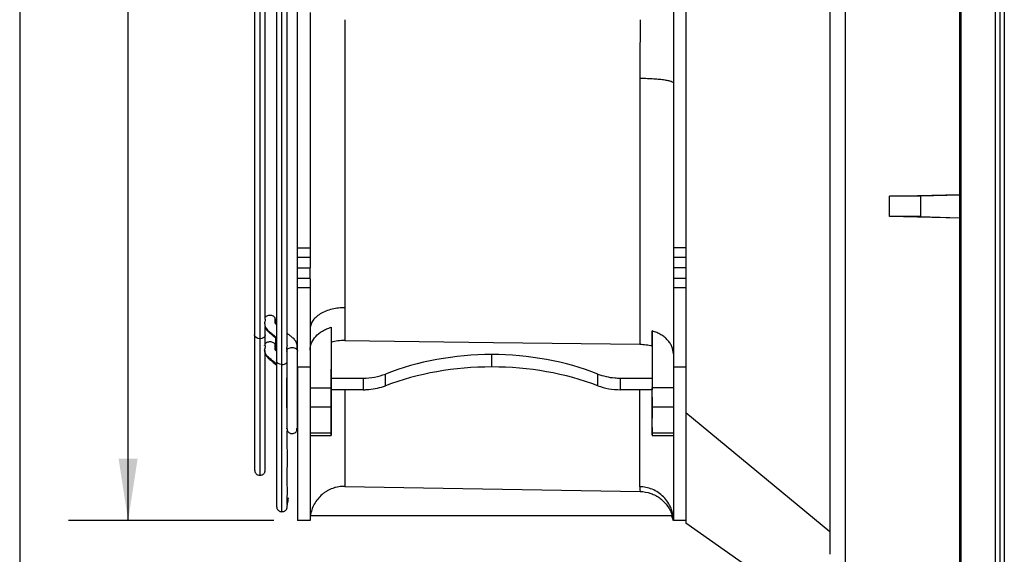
# Model space of a CAD drawing. Header units: millimetres. Extents: x 25 to 1092, y 25 to 838.
# Tile 2 of 17: x 25 to 236, y 203 to 317. Entities that reach past the tile are written whole.
import ezdxf

# ---------------------------------------------------------------- set-up
doc = ezdxf.new("R2010")
doc.units = ezdxf.units.MM
doc.header["$LTSCALE"] = 4
doc.linetypes.add('SLD-Solid', pattern=[0])
doc.layers.add('DIMENSIONS', color=140, linetype='SLD-Solid', lineweight=25)
doc.layers.add('TEXT', color=140, linetype='SLD-Solid', lineweight=25)
doc.styles.add('SLDTEXTSTYLE0', font='VERDANA.TTF')
doc.dimstyles.new('SLDDIMSTYLE1', dxfattribs={"dimtxt": 8.632031, "dimasz": 13.208, "dimexe": 0, "dimexo": 0.0625, "dimgap": 2.158008, "dimtad": 0, "dimtih": 1, "dimtoh": 1, "dimrnd": 1e-09, "dimzin": 4, "dimdsep": 46, "dimtxsty": 'SLDTEXTSTYLE0', "dimsah": 1, "dimcen": 0.09, "dimadec": 0, "dimazin": 1, "dimtfac": 1, "dimtofl": 0, "dimtmove": 0, "dimatfit": 3, "dimfxl": 0, "dimfrac": 2, "dimtolj": 1, "dimtzin": 12, "dimarcsym": 0})

# ---------------------------------------------------------------- blocks, each defined once
blk = doc.blocks.new('_D_6')
at = {"layer": 'DIMENSIONS'}
for p, q in [((83.36, 428.47), (35.86, 428.47)), ((48.56, 428.47), (48.56, 353.14)), ((35.73, 337.49), (32.84, 337.49)), ((32.84, 337.49), (32.84, 323.77)), ((61.39, 337.49), (64.28, 337.49)), ((64.28, 337.49), (64.28, 323.77)), ((32.84, 323.77), (35.73, 323.77)), ((48.56, 210.47), (48.56, 321.84)), ((64.28, 323.77), (61.39, 323.77)), ((79.66, 210.47), (35.86, 210.47))]:
    blk.add_line(p, q, dxfattribs=at)
for points in [[(48.56, 428.47), (46.53, 415.27), (50.59, 415.27)], [(48.56, 210.47), (50.59, 223.68), (46.53, 223.68)]]:
    blk.add_solid(points, dxfattribs=at)
at = {"layer": 'DIMENSIONS', "char_height": 8.467, "attachment_point": 1, "style": 'SLDTEXTSTYLE0'}
for s, insert in [('218.0', (32.14, 350.18)), ('8.58', (35.73, 334.53))]:
    blk.add_mtext(s, dxfattribs=dict(at, insert=insert))

msp = doc.modelspace()

# ---------------------------------------------------------------- linework, layer by layer
for p, q in [((226.437, 467.574), (226.437, 171.574)), ((233.813, 467.574), (233.813, 171.574)), ((234.81, 467.574), (234.81, 171.574)), ((235.737, 467.574), (235.737, 171.574)), ((226.237, 170.075), (226.237, 466.475)), ((201.737, 459.882), (201.737, 179.268)), ((198.437, 435.74), (198.437, 203.274)), ((167.737, 405.681), (167.737, 233.468)), ((84.737, 268.725), (84.737, 319.475)), ((87.437, 318.982), (87.437, 268.725)), ((165.037, 319.475), (165.037, 303.945)), ((165.037, 303.945), (165.037, 268.725)), ((211.237, 279.745), (226.237, 280.103)), ((226.237, 279.968), (217.804, 279.747)), ((217.804, 279.747), (211.237, 279.745)), ((211.237, 275.404), (211.237, 279.745)), ((217.804, 279.747), (217.804, 275.403)), ((217.804, 275.403), (211.237, 275.404)), ((226.237, 275.046), (211.237, 275.404)), ((217.804, 275.403), (226.237, 275.182)), ((84.737, 268.725), (87.437, 268.725)), ((84.737, 266.725), (84.737, 268.725)), ((167.737, 268.725), (165.037, 268.725)), ((165.037, 268.725), (165.037, 266.725)), ((84.737, 266.725), (87.437, 266.725)), ((165.037, 266.725), (167.737, 266.725)), ((165.037, 266.725), (165.037, 264.475)), ((84.737, 264.475), (87.437, 264.475)), ((84.737, 262.225), (84.737, 264.475)), ((167.737, 264.475), (165.037, 264.475)), ((165.037, 264.475), (165.037, 262.995)), ((165.037, 262.995), (165.037, 262.675)), ((87.437, 262.225), (84.737, 262.225)), ((165.037, 262.675), (165.037, 262.225)), ((165.037, 262.225), (165.037, 260.225)), ((167.737, 262.225), (165.037, 262.225)), ((87.437, 260.225), (84.737, 260.225)), ((84.737, 243.264), (84.737, 260.225)), ((87.437, 260.225), (87.437, 243.264)), ((167.737, 260.225), (165.037, 260.225)), ((165.037, 260.225), (165.037, 243.264)), ((79.974, 253.363), (80.012, 253.501)), ((80.012, 253.458), (80.012, 252.591)), ((77.87, 250.143), (77.87, 251.872)), ((91.937, 251.768), (91.937, 238.843)), ((160.538, 250.976), (160.538, 238.843)), ((77.87, 247.837), (77.87, 250.143)), ((80.012, 249.577), (80.012, 247.843)), ((91.937, 248.548), (91.937, 240.909)), ((77.717, 247.823), (77.727, 247.888)), ((79.974, 247.705), (80.012, 247.843)), ((160.538, 247.756), (160.538, 240.909)), ((126.237, 243.297), (126.237, 245.945)), ((87.437, 243.264), (84.737, 243.264)), ((91.937, 230.359), (91.937, 242.841)), ((167.737, 243.264), (165.037, 243.264)), ((165.037, 243.264), (165.037, 234.036)), ((91.937, 238.434), (91.937, 240.909)), ((91.937, 240.909), (98.759, 240.909)), ((98.759, 240.909), (98.759, 238.434)), ((103.544, 239.281), (103.544, 241.786)), ((148.931, 239.281), (148.931, 241.786)), ((153.715, 240.909), (160.538, 240.909)), ((153.715, 238.434), (153.715, 240.909)), ((160.538, 240.909), (160.537, 238.434)), ((87.437, 238.843), (91.937, 238.843)), ((98.759, 238.434), (91.937, 238.434)), ((160.537, 238.434), (153.715, 238.434)), ((160.537, 230.359), (160.537, 238.434)), ((165.037, 238.843), (160.538, 238.843)), ((91.937, 234.675), (87.437, 234.675)), ((165.037, 234.675), (160.537, 234.675)), ((160.537, 234.625), (160.537, 234.625)), ((165.037, 234.036), (165.037, 217.547)), ((198.437, 208.087), (167.737, 233.468)), ((167.737, 233.468), (167.737, 210.025)), ((82.562, 229.72), (82.568, 229.727)), ((84.607, 229.728), (84.613, 229.72)), ((91.937, 229.152), (87.437, 229.152)), ((87.437, 228.675), (91.937, 228.675)), ((165.037, 229.152), (160.537, 229.152)), ((160.537, 228.675), (165.037, 228.675)), ((94.865, 217.792), (157.945, 216.691)), ((165.037, 217.547), (165.037, 210.475)), ((87.437, 210.475), (84.737, 210.475)), ((164.815, 211.475), (87.504, 211.475)), ((165.046, 210.419), (164.713, 211.442)), ((167.737, 210.475), (165.037, 210.475)), ((167.737, 210.025), (198.437, 188.364))]:
    msp.add_line(p, q)
at = {"flags": 128}
for points in [[(84.737, 264.475), (84.737, 264.914), (84.737, 265.336), (84.737, 265.725), (84.737, 266.066), (84.737, 266.346), (84.737, 266.553), (84.737, 266.681), (84.737, 266.725)], [(84.737, 260.225), (84.737, 260.615), (84.737, 260.99), (84.737, 261.336), (84.737, 261.639), (84.737, 261.888), (84.737, 262.072), (84.737, 262.186), (84.737, 262.225)], [(76.72, 249.33), (76.28, 249.392), (75.907, 249.568), (75.658, 249.832), (75.57, 250.143), (75.57, 250.144)], [(77.87, 250.146), (77.87, 250.143), (77.783, 249.832), (77.533, 249.568), (77.16, 249.392), (76.72, 249.33)], [(94.865, 248.949), (110.73, 248.75), (126.595, 248.55), (157.865, 248.157)], [(81.424, 243.815), (80.984, 243.877), (80.611, 244.053), (80.362, 244.317), (80.274, 244.628), (80.274, 244.628)], [(160.537, 236.875), (160.537, 236.841), (160.537, 236.739), (160.537, 236.573), (160.537, 236.348), (160.537, 236.071), (160.537, 235.75), (160.537, 235.394), (160.537, 235.015), (160.537, 234.625)], [(160.537, 234.625), (160.537, 235.064), (160.537, 235.486), (160.537, 235.875), (160.537, 236.216), (160.537, 236.496), (160.537, 236.703), (160.537, 236.831), (160.537, 236.875)], [(160.537, 234.625), (160.537, 234.186), (160.537, 233.764), (160.537, 233.375), (160.537, 233.034), (160.537, 232.754), (160.537, 232.546), (160.537, 232.418), (160.537, 232.375)], [(160.537, 232.375), (160.537, 232.409), (160.537, 232.51), (160.537, 232.676), (160.537, 232.901), (160.537, 233.178), (160.537, 233.5), (160.537, 233.855), (160.537, 234.234), (160.537, 234.625)]]:
    msp.add_lwpolyline(points, dxfattribs=at)
msp.add_arc((81.49, 245.069), 1.256, 266.99512, 319.52601)
for centre, major_axis, ratio, start_param, end_param in [((126.237, 211.82), (47.431, 0), 0.7194494, 1.5707963, 2.0696835), ((126.237, 211.82), (47.431, 0), 0.7194494, 1.0719091, 1.5707963), ((84.737, 319.475), (0, 133), 0.0000004, 2.1809694, 2.5314196), ((126.237, 210.344), (47.431, 0), 0.6947642, 1.5707963, 2.0696835), ((126.237, 210.344), (47.431, 0), 0.6947642, 1.0719091, 1.5707963), ((98.759, 248.103), (10, 0), 0.7194494, 4.712389, 5.2112762), ((153.715, 248.103), (10, 0), 0.7194494, 4.2135018, 4.5911367), ((153.715, 248.103), (10, 0), 0.7194494, 4.5911367, 4.712389), ((98.759, 245.381), (10, 0), 0.6947642, 4.8336412, 5.2112762), ((153.715, 245.381), (10, 0), 0.6947642, 4.2135018, 4.712389), ((160.537, 234.675), (0, 6), 0.0000034, 4.712389, 5.4803339), ((160.537, 234.675), (0, 6), 0.0000034, 3.5430184, 4.712389), ((160.537, 234.675), (0, 6), 0.0000034, 2.3736478, 3.5430184)]:
    msp.add_ellipse(centre, major_axis=major_axis, ratio=ratio, start_param=start_param, end_param=end_param)
for points, knots in [([(81.424, 243.815), (81.424, 246.363), (81.424, 251.46), (81.424, 259.967), (81.424, 269.003), (81.424, 278.552), (81.424, 288.501), (81.424, 298.746), (81.424, 309.187), (81.424, 319.727), (81.424, 330.265), (81.424, 340.702), (81.424, 350.941), (81.424, 360.885), (81.424, 370.433), (81.424, 379.496), (81.424, 387.988), (81.424, 395.825), (81.424, 402.917), (81.424, 409.206), (81.424, 414.636), (81.424, 419.153), (81.424, 422.691), (81.424, 425.277), (81.424, 426.727), (81.424, 427.331), (81.424, 427.157), (81.424, 427.157)], [0, 0, 0, 0, 0.0415689, 0.0831277, 0.1248021, 0.1665238, 0.2082274, 0.2499136, 0.2915825, 0.3332335, 0.3748766, 0.4165246, 0.4581809, 0.4998486, 0.5415392, 0.5832542, 0.6249796, 0.6667009, 0.7084148, 0.7501206, 0.7918074, 0.8334637, 0.8750929, 0.9167088, 0.9583178, 0.9999268, 1, 1, 1, 1]), ([(80.274, 426.008), (80.274, 425.942), (80.274, 425.813), (80.274, 424.828), (80.274, 423.383), (80.274, 421.518), (80.274, 419.335), (80.274, 416.554), (80.274, 413.13), (80.274, 409.085), (80.274, 405.119), (80.274, 400.143), (80.274, 393.671), (80.274, 386.076), (80.274, 378.853), (80.274, 372.284), (80.274, 365.469), (80.274, 358.543), (80.274, 351.631), (80.274, 345.335), (80.274, 339.693), (80.274, 334.613), (80.274, 329.152), (80.274, 323.44), (80.274, 317.334), (80.274, 310.958), (80.274, 303.957), (80.274, 296.373), (80.274, 288.773), (80.274, 281.269), (80.274, 273.963), (80.274, 266.517), (80.274, 259.04), (80.274, 251.593), (80.274, 246.987), (80.274, 244.628)], [0, 0, 0, 0, 0.0337967, 0.0659307, 0.0964062, 0.1252241, 0.1523859, 0.1778935, 0.2130509, 0.2444839, 0.2721815, 0.2961363, 0.3405826, 0.3858022, 0.4163834, 0.4472991, 0.4782872, 0.5084416, 0.5376878, 0.5660307, 0.5866979, 0.6068582, 0.6277414, 0.6525809, 0.6754265, 0.7009185, 0.7290603, 0.7598545, 0.7933023, 0.8232069, 0.8549612, 0.8885508, 0.9239202, 0.9610348, 1, 1, 1, 1]), ([(76.72, 419.357), (76.72, 419.357), (76.72, 419.567), (76.72, 418.837), (76.72, 417.084), (76.72, 413.963), (76.72, 409.694), (76.72, 404.273), (76.72, 397.796), (76.72, 390.335), (76.72, 381.974), (76.72, 372.832), (76.72, 363.031), (76.72, 352.684), (76.72, 341.927), (76.72, 330.898), (76.72, 319.729), (76.72, 308.558), (76.72, 297.523), (76.72, 286.762), (76.72, 276.409), (76.72, 266.633), (76.72, 257.466), (76.72, 252.042), (76.72, 249.33)], [0, 0, 0, 0, 0.00007323, 0.04762606, 0.09518058, 0.14274609, 0.19033575, 0.2379663, 0.28562666, 0.33329915, 0.38098116, 0.42866621, 0.47633175, 0.52396328, 0.5715745, 0.61917423, 0.66676653, 0.71436904, 0.76199516, 0.8096433, 0.85731713, 0.90497621, 0.95249801, 1, 1, 1, 1]), ([(75.57, 418.208), (75.57, 418.147), (75.57, 418.028), (75.57, 417.114), (75.57, 415.776), (75.57, 414.048), (75.57, 412.025), (75.57, 409.448), (75.57, 406.275), (75.57, 402.527), (75.57, 398.852), (75.57, 394.242), (75.57, 388.245), (75.57, 381.208), (75.57, 374.515), (75.57, 368.428), (75.57, 361.104), (75.57, 352.603), (75.57, 344.553), (75.57, 338.229), (75.57, 333.522), (75.57, 328.463), (75.57, 323.17), (75.57, 317.512), (75.57, 311.604), (75.57, 305.117), (75.57, 298.09), (75.57, 291.047), (75.57, 284.094), (75.57, 277.325), (75.57, 270.425), (75.57, 263.498), (75.57, 256.597), (75.57, 252.329), (75.57, 250.143)], [0, 0, 0, 0, 0.0337974, 0.0659322, 0.0964083, 0.1252269, 0.1523892, 0.1778974, 0.2130556, 0.2444892, 0.2721874, 0.2961427, 0.3405901, 0.3858106, 0.4163925, 0.4473088, 0.4782977, 0.5231774, 0.5660212, 0.5866889, 0.6068496, 0.6277333, 0.6525733, 0.6754194, 0.7009119, 0.7290544, 0.7598492, 0.7932977, 0.823203, 0.854958, 0.8885484, 0.9239185, 0.9610339, 1, 1, 1, 1]), ([(82.574, 247.968), (82.574, 248.914), (82.574, 251.807), (82.574, 256.99), (82.574, 263.298), (82.574, 269.559), (82.574, 275.67), (82.574, 282.445), (82.574, 289.745), (82.574, 297.383), (82.574, 304.209), (82.574, 312.167), (82.574, 321.646), (82.574, 331.657), (82.574, 340.44), (82.574, 347.947), (82.574, 355.274), (82.574, 362.291), (82.574, 368.899), (82.574, 374.588), (82.574, 379.447), (82.574, 383.64), (82.574, 387.711), (82.574, 390.297), (82.574, 391.586)], [0, 0, 0, 0, 0.024756, 0.0756541, 0.1240016, 0.1698046, 0.2129991, 0.2535431, 0.3093724, 0.3592428, 0.4031584, 0.4411226, 0.5115465, 0.5831676, 0.6316047, 0.6805857, 0.7296999, 0.777521, 0.8239342, 0.8689372, 0.9017619, 0.9337852, 0.9669803, 1, 1, 1, 1]), ([(77.87, 253.505), (77.87, 254.294), (77.87, 256.888), (77.87, 261.599), (77.87, 267.443), (77.87, 273.244), (77.87, 278.906), (77.87, 285.184), (77.87, 291.948), (77.87, 299.026), (77.87, 305.35), (77.87, 312.724), (77.87, 321.507), (77.87, 330.784), (77.87, 338.922), (77.87, 345.877), (77.87, 353.754), (77.87, 362.244), (77.87, 369.62), (77.87, 375.065), (77.87, 378.95), (77.87, 382.627), (77.87, 384.932), (77.87, 386.036)], [0, 0, 0, 0, 0.022381, 0.0735373, 0.1221302, 0.1681657, 0.2115793, 0.2523291, 0.3084417, 0.3585652, 0.4027037, 0.4408604, 0.5116417, 0.5836263, 0.6323092, 0.6815387, 0.7309022, 0.8024482, 0.870811, 0.9038023, 0.9359882, 0.9693517, 1, 1, 1, 1]), ([(94.865, 317.475), (94.865, 313.154), (94.865, 308.566), (94.865, 298.896), (94.865, 293.813), (94.865, 285.916), (94.865, 283.239), (94.865, 277.825), (94.865, 275.087), (94.865, 269.592), (94.865, 266.833), (94.865, 261.343), (94.865, 258.612), (94.865, 255.924)], [0, 0, 0, 0, 0.25, 0.25, 0.5, 0.5, 0.625, 0.625, 0.75, 0.75, 0.875, 0.875, 1, 1, 1, 1]), ([(157.865, 304.974), (157.865, 299.647), (157.865, 291.83), (157.865, 283.004), (157.865, 279.283), (157.865, 276.817), (157.865, 275.59), (157.865, 264.679), (157.865, 255.936), (157.865, 248.158)], [0, 0, 0, 0, 0.25, 0.375, 0.4375, 0.4375, 0.5, 0.5, 1, 1, 1, 1]), ([(157.865, 304.974), (158.291, 304.973), (158.732, 304.967), (159.624, 304.941), (160.075, 304.922), (160.959, 304.871), (161.391, 304.839), (162.21, 304.761), (162.595, 304.716), (163.293, 304.616), (163.605, 304.561), (164.139, 304.444), (164.361, 304.383), (164.709, 304.257), (164.836, 304.193), (165, 304.067), (165.037, 304.005), (165.037, 303.945)], [0, 0, 0, 0, 0.125, 0.125, 0.25, 0.25, 0.375, 0.375, 0.5, 0.5, 0.625, 0.625, 0.75, 0.75, 0.875, 0.875, 1, 1, 1, 1]), ([(87.437, 268.725), (87.437, 268.683), (87.437, 268.599), (87.437, 268.473), (87.437, 268.35), (87.437, 268.228), (87.437, 268.107), (87.437, 267.9), (87.437, 267.619), (87.437, 267.301), (87.437, 267.041), (87.437, 266.876), (87.437, 266.782), (87.437, 266.734), (87.437, 266.728), (87.437, 266.725)], [0, 0, 0, 0, 0.0402761, 0.0802426, 0.1200582, 0.159883, 0.1998773, 0.2401994, 0.3700431, 0.5000574, 0.6299012, 0.7599156, 0.8401208, 0.919721, 1, 1, 1, 1]), ([(87.437, 266.725), (87.437, 266.724), (87.437, 266.722), (87.437, 266.708), (87.437, 266.687), (87.437, 266.656), (87.437, 266.616), (87.437, 266.532), (87.437, 266.369), (87.437, 266.077), (87.437, 265.719), (87.437, 265.361), (87.437, 265.036), (87.437, 264.758), (87.437, 264.569), (87.437, 264.475)], [0, 0, 0, 0, 0.0403027, 0.0802858, 0.1201072, 0.1599266, 0.1999037, 0.2401963, 0.3699851, 0.5000559, 0.6298333, 0.7599156, 0.8400205, 0.9196213, 1, 1, 1, 1]), ([(87.437, 262.995), (87.437, 263.198), (87.437, 263.433), (87.437, 263.937), (87.437, 264.206), (87.437, 264.475)], [0, 0, 0, 0, 0.5, 0.5, 1, 1, 1, 1]), ([(87.437, 262.225), (87.437, 262.224), (87.437, 262.222), (87.437, 262.21), (87.437, 262.191), (87.437, 262.163), (87.437, 262.128), (87.437, 262.054), (87.437, 261.909), (87.437, 261.649), (87.437, 261.331), (87.437, 261.013), (87.437, 260.724), (87.437, 260.476), (87.437, 260.309), (87.437, 260.225)], [0, 0, 0, 0, 0.040303, 0.0802865, 0.1201081, 0.1599273, 0.199904, 0.2401957, 0.369967, 0.5000555, 0.629814, 0.7599154, 0.8400033, 0.9196041, 1, 1, 1, 1]), ([(94.865, 255.924), (94.431, 255.928), (93.98, 255.909), (93.064, 255.812), (92.6, 255.735), (91.686, 255.518), (91.237, 255.378), (90.386, 255.039), (89.985, 254.84), (89.257, 254.393), (88.931, 254.145), (88.373, 253.62), (88.142, 253.341), (87.779, 252.774), (87.647, 252.486), (87.476, 251.915), (87.437, 251.634), (87.437, 251.363)], [0, 0, 0, 0, 0.125, 0.125, 0.25, 0.25, 0.375, 0.375, 0.5, 0.5, 0.625, 0.625, 0.75, 0.75, 0.875, 0.875, 1, 1, 1, 1]), ([(77.864, 253.505), (77.867, 253.492), (77.876, 253.443), (77.859, 253.314), (77.817, 253.134), (77.762, 252.939), (77.72, 252.759), (77.715, 252.662), (77.712, 252.617)], [0, 0, 0, 0, 0.0659153, 0.2521353, 0.4461028, 0.6401171, 0.8323583, 1, 1, 1, 1]), ([(77.712, 252.617), (77.715, 252.572), (77.719, 252.499), (77.743, 252.469), (77.752, 252.458)], [0, 0, 0, 0, 0.6207094, 1, 1, 1, 1]), ([(77.712, 252.617), (77.752, 252.318), (77.832, 251.73), (78.473, 251.043), (79.146, 250.529), (79.715, 250.059), (80.088, 249.757), (80.274, 249.606)], [0, 0, 0, 0, 0.2468451, 0.4848893, 0.6662253, 0.8330768, 1, 1, 1, 1]), ([(77.768, 252.444), (77.771, 252.326), (77.781, 251.971), (78.012, 251.356), (78.526, 250.774), (79.114, 250.313), (79.652, 249.867), (80.042, 249.552), (80.274, 249.363)], [0, 0, 0, 0, 0.0922295, 0.2788748, 0.5090532, 0.6423221, 0.786489, 1, 1, 1, 1]), ([(80.012, 253.501), (80.012, 253.585), (79.993, 253.675), (79.908, 253.851), (79.842, 253.938), (79.667, 254.09), (79.559, 254.155), (79.323, 254.253), (79.196, 254.285), (78.946, 254.318), (78.829, 254.319), (78.582, 254.296), (78.454, 254.268), (78.213, 254.18), (78.101, 254.119), (77.915, 253.974), (77.842, 253.889), (77.793, 253.801)], [0, 0, 0, 0, 0.125, 0.125, 0.25, 0.25, 0.375, 0.375, 0.5, 0.5, 0.625, 0.625, 0.75, 0.75, 0.875, 0.875, 1, 1, 1, 1]), ([(80.274, 252.322), (80.232, 252.354), (80.134, 252.43), (80.022, 252.551), (79.926, 252.756), (79.978, 253.118), (79.988, 253.445), (79.995, 253.641)], [0, 0, 0, 0, 0.0846068, 0.200114, 0.3025806, 0.5792991, 1, 1, 1, 1]), ([(80.011, 252.653), (80.011, 252.769), (80.011, 253.005), (80, 253.241), (79.994, 253.36)], [0, 0, 0, 0, 0.4936536, 1, 1, 1, 1]), ([(80.021, 252.727), (80.018, 252.767), (79.997, 253.025), (80.005, 253.283), (80.012, 253.501)], [0, 0, 0, 0, 0.1548122, 1, 1, 1, 1]), ([(84.72, 246.782), (84.715, 247.046), (84.703, 247.609), (84.63, 248.407), (84.191, 249.133), (83.583, 249.633), (83.049, 250.071), (82.735, 250.327), (82.574, 250.457)], [0, 0, 0, 0, 0.1821331, 0.3891232, 0.5697487, 0.7428377, 0.868315, 1, 1, 1, 1]), ([(88.661, 249.822), (89.061, 250.256), (89.539, 250.638), (90.371, 251.133), (90.667, 251.284), (91.283, 251.551), (91.603, 251.668), (91.937, 251.768)], [0, 0, 0, 0, 0.5, 0.5, 0.75, 0.75, 1, 1, 1, 1]), ([(165.037, 246.112), (165.037, 246.633), (164.933, 247.14), (164.622, 247.883), (164.492, 248.127), (164.187, 248.592), (164.012, 248.816), (163.617, 249.245), (163.394, 249.451), (162.913, 249.835), (162.656, 250.012), (162.105, 250.339), (161.812, 250.489), (161.193, 250.758), (160.872, 250.876), (160.538, 250.976)], [0, 0, 0, 0, 0.25, 0.25, 0.375, 0.375, 0.5, 0.5, 0.625, 0.625, 0.75, 0.75, 0.875, 0.875, 1, 1, 1, 1]), ([(75.57, 250.143), (75.57, 247.93), (75.57, 243.503), (75.57, 237.774), (75.57, 232.785), (75.57, 228.658), (75.57, 225.409), (75.57, 223.076), (75.57, 221.592), (75.57, 221.403), (75.57, 221.308)], [0, 0, 0, 0, 0.12506919, 0.25012174, 0.37475089, 0.49934608, 0.62430278, 0.74953093, 0.87482936, 1, 1, 1, 1]), ([(76.72, 249.33), (76.72, 246.781), (76.72, 241.686), (76.72, 235.256), (76.72, 229.822), (76.72, 225.567), (76.72, 222.446), (76.72, 220.687), (76.72, 219.949), (76.72, 220.16), (76.72, 220.161)], [0, 0, 0, 0, 0.14285469, 0.28557526, 0.42783392, 0.57032392, 0.71325775, 0.85636032, 0.99933143, 1, 1, 1, 1]), ([(80.012, 247.843), (80.012, 247.927), (79.993, 248.016), (79.908, 248.193), (79.842, 248.279), (79.667, 248.432), (79.559, 248.497), (79.323, 248.594), (79.196, 248.627), (78.946, 248.659), (78.829, 248.661), (78.582, 248.637), (78.454, 248.61), (78.213, 248.522), (78.101, 248.461), (77.915, 248.315), (77.842, 248.231), (77.792, 248.143)], [0, 0, 0, 0, 0.125, 0.125, 0.25, 0.25, 0.375, 0.375, 0.5, 0.5, 0.625, 0.625, 0.75, 0.75, 0.875, 0.875, 1, 1, 1, 1]), ([(94.865, 248.949), (94.361, 248.955), (93.865, 248.924), (92.887, 248.791), (92.403, 248.687), (91.937, 248.548)], [0, 0, 0, 0, 0.5, 0.5, 1, 1, 1, 1]), ([(77.863, 247.837), (77.867, 247.804), (77.875, 247.731), (77.848, 247.571), (77.799, 247.39), (77.749, 247.214), (77.717, 247.068), (77.714, 246.994), (77.712, 246.962)], [0, 0, 0, 0, 0.1545729, 0.3451458, 0.5280975, 0.7003953, 0.8709342, 1, 1, 1, 1]), ([(77.712, 246.962), (77.714, 246.917), (77.718, 246.855), (77.739, 246.834), (77.745, 246.829)], [0, 0, 0, 0, 0.7270255, 1, 1, 1, 1]), ([(80.274, 243.948), (80.087, 244.101), (79.515, 244.571), (78.635, 245.223), (77.828, 246.075), (77.751, 246.663), (77.712, 246.962)], [0, 0, 0, 0, 0.16844304, 0.51614142, 0.75392932, 1, 1, 1, 1]), ([(77.766, 246.81), (77.77, 246.684), (77.779, 246.321), (78.012, 245.697), (78.525, 245.116), (79.113, 244.655), (79.651, 244.209), (80.041, 243.894), (80.274, 243.705)], [0, 0, 0, 0, 0.0979195, 0.2833259, 0.511954, 0.6442938, 0.7874879, 1, 1, 1, 1]), ([(77.87, 221.308), (77.87, 221.403), (77.87, 221.592), (77.87, 223.076), (77.87, 225.408), (77.87, 228.66), (77.87, 232.78), (77.87, 237.793), (77.87, 242.291), (77.87, 245.348), (77.87, 246.213)], [0, 0, 0, 0, 0.1354273, 0.2709929, 0.4064824, 0.5416782, 0.6764829, 0.8113243, 0.9466238, 1, 1, 1, 1]), ([(80.274, 246.679), (80.18, 246.75), (80.023, 246.869), (79.944, 247.064), (79.951, 247.291), (79.978, 247.619), (79.989, 247.86), (79.994, 247.984)], [0, 0, 0, 0, 0.1880963, 0.316018, 0.4698967, 0.7270933, 1, 1, 1, 1]), ([(80.011, 246.995), (80.011, 247.111), (80.011, 247.347), (80, 247.583), (79.994, 247.702)], [0, 0, 0, 0, 0.4936467, 1, 1, 1, 1]), ([(80.012, 247.843), (80.011, 247.676), (80.011, 247.414), (80.012, 247.153), (80.013, 247.058)], [0, 0, 0, 0, 0.6379561, 1, 1, 1, 1]), ([(80.274, 246.679), (80.173, 246.749), (80.054, 246.831), (80.018, 246.922), (80.013, 246.934)], [0, 0, 0, 0, 0.85800121, 1, 1, 1, 1]), ([(82.437, 247.124), (82.44, 247.173), (82.446, 247.27), (82.487, 247.448), (82.535, 247.628), (82.567, 247.798), (82.584, 247.912), (82.569, 247.959), (82.567, 247.967)], [0, 0, 0, 0, 0.1904505, 0.3808711, 0.5712232, 0.7619393, 0.9614468, 1, 1, 1, 1]), ([(82.437, 246.644), (82.437, 246.739), (82.462, 246.842), (82.573, 247.041), (82.659, 247.137), (82.77, 247.216)], [0, 0, 0, 0, 0.5, 0.5, 1, 1, 1, 1]), ([(82.437, 246.644), (82.437, 246.563), (82.437, 246.401), (82.437, 246.159), (82.437, 245.917), (82.437, 245.674), (82.437, 245.432), (82.437, 245.189), (82.437, 244.947), (82.437, 244.704), (82.437, 244.462), (82.437, 244.22), (82.437, 243.977), (82.437, 243.735), (82.437, 243.493), (82.437, 243.251), (82.437, 243.008), (82.437, 242.766), (82.437, 242.524), (82.437, 242.282), (82.437, 242.039), (82.437, 241.797), (82.437, 241.555), (82.437, 241.313), (82.437, 241.071), (82.437, 240.829), (82.437, 240.587), (82.437, 240.345), (82.437, 240.103), (82.437, 239.861), (82.437, 239.619), (82.437, 239.377), (82.437, 239.135), (82.437, 238.893), (82.437, 238.651), (82.437, 238.409), (82.437, 238.167), (82.437, 237.926), (82.437, 237.684), (82.437, 237.442), (82.437, 237.2), (82.437, 236.96), (82.437, 236.713), (82.437, 236.431), (82.437, 236.134), (82.437, 235.829), (82.437, 235.52), (82.437, 235.198), (82.437, 234.863), (82.437, 234.522), (82.437, 234.18), (82.437, 233.835), (82.437, 233.49), (82.437, 233.151), (82.437, 232.821), (82.437, 232.5), (82.437, 232.191), (82.437, 231.899), (82.437, 231.629), (82.437, 231.377), (82.437, 231.142), (82.437, 230.924), (82.437, 230.732), (82.437, 230.567), (82.437, 230.432), (82.437, 230.325), (82.437, 230.28), (82.437, 230.257)], [0, 0, 0, 0, 0.015351, 0.0307008, 0.0460494, 0.0613968, 0.076743, 0.0920879, 0.1074316, 0.1227739, 0.1381149, 0.1534545, 0.1687926, 0.1841294, 0.1994646, 0.2147984, 0.2301307, 0.2454614, 0.2607905, 0.276118, 0.2914439, 0.3067681, 0.3220906, 0.3374114, 0.3527304, 0.3680477, 0.3833631, 0.3986767, 0.4139884, 0.4292982, 0.4446061, 0.459912, 0.475216, 0.4905179, 0.5058178, 0.5211156, 0.5364113, 0.5517049, 0.5669963, 0.5822855, 0.5975726, 0.6128567, 0.6280865, 0.6434268, 0.6592413, 0.6749335, 0.6889937, 0.7040376, 0.7198311, 0.7350212, 0.7501733, 0.7657112, 0.7813925, 0.7968989, 0.8122915, 0.8278345, 0.843549, 0.8590823, 0.8742255, 0.8892271, 0.9048947, 0.9207416, 0.9367453, 0.9527754, 0.968663, 0.9843855, 1, 1, 1, 1]), ([(82.441, 247.178), (82.441, 247.141), (82.442, 247.01), (82.451, 246.884), (82.457, 246.793)], [0, 0, 0, 0, 0.2858411, 1, 1, 1, 1]), ([(82.54, 246.973), (82.538, 246.968), (82.532, 246.95), (82.521, 246.954), (82.513, 246.956)], [0, 0, 0, 0, 0.2488964, 1, 1, 1, 1]), ([(82.77, 247.216), (82.883, 247.296), (83.019, 247.359), (83.304, 247.439), (83.451, 247.457), (83.587, 247.457)], [0, 0, 0, 0, 0.5, 0.5, 1, 1, 1, 1]), ([(83.587, 247.457), (83.723, 247.457), (83.869, 247.44), (84.152, 247.36), (84.288, 247.298), (84.513, 247.139), (84.601, 247.043), (84.713, 246.843), (84.737, 246.739), (84.737, 246.643)], [0, 0, 0, 0, 0.25, 0.25, 0.5, 0.5, 0.75, 0.75, 1, 1, 1, 1]), ([(84.722, 246.587), (84.727, 246.732), (84.737, 247.051), (84.737, 247.368), (84.737, 247.541)], [0, 0, 0, 0, 0.4550838, 1, 1, 1, 1]), ([(84.737, 230.251), (84.737, 230.249), (84.737, 230.242), (84.737, 230.613), (84.737, 231.333), (84.737, 232.362), (84.737, 233.562), (84.737, 234.814), (84.737, 236.156), (84.737, 237.295), (84.737, 238.445), (84.737, 241.579), (84.737, 244.306), (84.737, 246.643)], [0, 0, 0, 0, 0.0156725, 0.0699294, 0.1244889, 0.1790051, 0.2342375, 0.2889733, 0.342553, 0.4158148, 0.4886913, 0.5616162, 1, 1, 1, 1]), ([(80.274, 244.628), (80.274, 242.239), (80.274, 237.461), (80.274, 231.278), (80.274, 225.895), (80.274, 221.441), (80.274, 217.934), (80.274, 215.416), (80.274, 213.815), (80.274, 213.61), (80.274, 213.508)], [0, 0, 0, 0, 0.1250692, 0.2501217, 0.3747509, 0.4993461, 0.6243028, 0.7495309, 0.8748294, 1, 1, 1, 1]), ([(81.424, 212.361), (81.424, 212.36), (81.424, 212.185), (81.424, 212.795), (81.424, 214.252), (81.424, 216.841), (81.424, 220.374), (81.424, 224.879), (81.424, 230.321), (81.424, 236.57), (81.424, 241.4), (81.424, 243.815)], [0, 0, 0, 0, 0.0006687, 0.1257557, 0.2509703, 0.3761147, 0.5009878, 0.6254997, 0.7500455, 0.8750144, 1, 1, 1, 1]), ([(87.437, 243.264), (87.437, 242.947), (87.437, 242.313), (87.437, 241.368), (87.437, 240.43), (87.437, 239.498), (87.437, 238.572), (87.437, 237.652), (87.437, 236.738), (87.437, 235.831), (87.437, 234.93), (87.437, 234.334), (87.437, 234.036)], [0, 0, 0, 0, 0.1000544, 0.2000763, 0.3000734, 0.4000532, 0.5000236, 0.599992, 0.6999662, 0.7999539, 0.8999626, 1, 1, 1, 1]), ([(82.437, 234.554), (82.437, 235.766), (82.437, 237.909), (82.437, 240.054), (82.437, 240.985)], [0, 0, 0, 0, 0.5656772, 1, 1, 1, 1]), ([(84.737, 240.985), (84.737, 238.633), (84.737, 235.888), (84.737, 232.767), (84.737, 231.581), (84.737, 230.57), (84.737, 230.182), (84.737, 230.231), (84.737, 230.251)], [0, 0, 0, 0, 0.5847152, 0.6823715, 0.7800963, 0.8761825, 0.948576, 1, 1, 1, 1]), ([(91.937, 238.843), (91.937, 238.787), (91.937, 238.677), (91.937, 238.503), (91.937, 238.325), (91.937, 238.141), (91.937, 237.855), (91.937, 237.454), (91.937, 236.926), (91.937, 236.376), (91.937, 235.876), (91.937, 235.434), (91.937, 235.055), (91.937, 234.802), (91.937, 234.675)], [0, 0, 0, 0, 0.0495981, 0.0990976, 0.1485702, 0.198088, 0.2477226, 0.3738104, 0.500013, 0.6261008, 0.7523034, 0.8348991, 0.9173535, 1, 1, 1, 1]), ([(94.865, 238.434), (94.865, 237.286), (94.865, 234.266), (94.865, 230.102), (94.865, 225.92), (94.865, 222.518), (94.865, 219.971), (94.865, 218.271), (94.865, 217.952), (94.865, 217.792)], [0, 0, 0, 0, 0.0890522, 0.2342133, 0.3828315, 0.5343645, 0.688196, 0.8436486, 1, 1, 1, 1]), ([(98.759, 238.434), (98.86, 238.434), (99.063, 238.436), (99.365, 238.446), (99.668, 238.461), (99.869, 238.477), (99.969, 238.485)], [0, 0, 0, 0, 0.24993896, 0.49991857, 0.74993889, 1, 1, 1, 1]), ([(157.865, 217.701), (157.865, 218.349), (157.865, 219.637), (157.865, 223.044), (157.865, 227.415), (157.865, 232.502), (157.865, 236.527), (157.865, 238.434)], [0, 0, 0, 0, 0.2106634, 0.4184537, 0.6222454, 0.8210444, 1, 1, 1, 1]), ([(91.937, 236.875), (91.937, 236.874), (91.937, 236.872), (91.937, 236.859), (91.937, 236.837), (91.937, 236.806), (91.937, 236.766), (91.937, 236.682), (91.937, 236.519), (91.937, 236.227), (91.937, 235.869), (91.937, 235.511), (91.937, 235.186), (91.937, 234.908), (91.937, 234.719), (91.937, 234.625)], [0, 0, 0, 0, 0.0402787, 0.0802468, 0.1200629, 0.1598872, 0.19988, 0.2401996, 0.3700528, 0.5000576, 0.6299109, 0.7599158, 0.840125, 0.9197252, 1, 1, 1, 1]), ([(91.937, 236.343), (91.937, 236.376), (91.937, 236.443), (91.937, 236.531), (91.937, 236.61), (91.937, 236.68), (91.937, 236.752), (91.937, 236.818), (91.937, 236.866), (91.937, 236.872), (91.937, 236.875)], [0, 0, 0, 0, 0.10046234, 0.20020554, 0.29972546, 0.39952132, 0.50008823, 0.6670381, 0.83290465, 1, 1, 1, 1]), ([(91.937, 234.625), (91.937, 234.677), (91.937, 234.782), (91.937, 234.939), (91.937, 235.093), (91.937, 235.244), (91.937, 235.394), (91.937, 235.57), (91.937, 235.767), (91.937, 235.978), (91.937, 236.172), (91.937, 236.286), (91.937, 236.343)], [0, 0, 0, 0, 0.0808882, 0.161041, 0.2408496, 0.32071, 0.4010179, 0.4821621, 0.6118826, 0.7403151, 0.8691343, 1, 1, 1, 1]), ([(87.437, 234.036), (87.437, 233.739), (87.437, 233.143), (87.437, 232.259), (87.437, 231.38), (87.437, 230.509), (87.437, 229.645), (87.437, 228.788), (87.437, 227.938), (87.437, 227.094), (87.437, 226.258), (87.437, 225.244), (87.437, 224.06), (87.437, 222.715), (87.437, 221.39), (87.437, 220.087), (87.437, 218.803), (87.437, 217.966), (87.437, 217.547)], [0, 0, 0, 0, 0.0500232, 0.1000311, 0.1500274, 0.2000159, 0.2500007, 0.2999854, 0.349974, 0.3999702, 0.4499781, 0.5000014, 0.5833642, 0.6666914, 0.7500007, 0.83331, 0.9166372, 1, 1, 1, 1]), ([(91.937, 234.675), (91.937, 234.594), (91.937, 234.432), (91.937, 234.189), (91.937, 233.948), (91.937, 233.708), (91.937, 233.352), (91.937, 232.886), (91.937, 232.327), (91.937, 231.795), (91.937, 231.354), (91.937, 230.994), (91.937, 230.703), (91.937, 230.522), (91.937, 230.432)], [0, 0, 0, 0, 0.0516406, 0.1031348, 0.1545669, 0.2060214, 0.2575827, 0.3848253, 0.5120652, 0.6362555, 0.7604496, 0.8404017, 0.9201466, 1, 1, 1, 1]), ([(91.937, 232.375), (91.938, 232.375), (91.938, 232.423), (91.938, 232.642), (91.938, 232.814), (91.938, 233.253), (91.938, 233.52), (91.938, 234.073), (91.938, 234.36), (91.938, 234.625)], [0, 0, 0, 0, 0.25, 0.25, 0.5, 0.5, 0.75, 0.75, 1, 1, 1, 1]), ([(91.937, 234.625), (91.938, 234.36), (91.938, 234.073), (91.938, 233.52), (91.938, 233.253), (91.938, 232.814), (91.938, 232.642), (91.938, 232.423), (91.938, 232.375), (91.937, 232.375)], [0, 0, 0, 0, 0.25, 0.25, 0.5, 0.5, 0.75, 0.75, 1, 1, 1, 1]), ([(81.424, 212.358), (81.569, 212.373), (81.791, 212.397), (82.059, 212.54), (82.243, 212.689), (82.392, 212.873), (82.535, 213.14), (82.943, 216.978), (82.408, 212.294), (82.619, 215.825), (82.562, 217.819), (82.577, 221.49), (82.574, 225.349), (82.574, 228.436), (82.574, 229.685)], [0, 0, 0, 0, 0.00706435, 0.01086695, 0.01475019, 0.01863344, 0.02243606, 0.0295005, 0.20062586, 0.37192594, 0.54312994, 0.71396282, 0.88430146, 1, 1, 1, 1]), ([(82.512, 230.243), (82.489, 230.178), (82.444, 230.053), (82.44, 230.164), (82.438, 230.218)], [0, 0, 0, 0, 0.5149638, 1, 1, 1, 1]), ([(82.512, 229.796), (82.564, 229.688), (82.661, 229.483), (82.901, 229.26), (83.149, 229.124), (83.403, 229.054), (83.685, 229.039), (84.032, 229.113), (84.335, 229.303), (84.551, 229.551), (84.625, 229.713), (84.663, 229.796)], [0, 0, 0, 0, 0.1304019, 0.248316, 0.3495444, 0.4338361, 0.5259451, 0.6491053, 0.809575, 0.9022399, 1, 1, 1, 1]), ([(82.546, 230.132), (82.547, 230.1), (82.55, 229.848), (82.554, 229.776), (82.557, 229.714)], [0, 0, 0, 0, 0.1290946, 1, 1, 1, 1]), ([(84.618, 229.714), (84.621, 229.777), (84.625, 229.849), (84.628, 230.103), (84.629, 230.137)], [0, 0, 0, 0, 0.8657694, 1, 1, 1, 1]), ([(84.737, 230.218), (84.735, 230.164), (84.731, 230.053), (84.686, 230.178), (84.663, 230.242)], [0, 0, 0, 0, 0.4850434, 1, 1, 1, 1]), ([(91.937, 230.432), (91.937, 230.379), (91.937, 230.274), (91.937, 230.123), (91.937, 229.979), (91.937, 229.842), (91.937, 229.679), (91.937, 229.5), (91.937, 229.311), (91.937, 229.205), (91.937, 229.152)], [0, 0, 0, 0, 0.0983779, 0.19651, 0.2945357, 0.3925946, 0.4908265, 0.6605633, 0.830047, 1, 1, 1, 1]), ([(91.937, 229.152), (91.937, 229.119), (91.937, 229.055), (91.937, 228.971), (91.937, 228.897), (91.937, 228.834), (91.937, 228.781), (91.937, 228.738), (91.937, 228.679), (91.937, 228.657), (91.937, 228.765), (91.937, 228.998), (91.937, 229.293), (91.937, 229.579), (91.937, 229.814), (91.937, 230.072), (91.937, 230.263), (91.937, 230.359)], [0, 0, 0, 0, 0.0363978, 0.0726268, 0.1087517, 0.1448379, 0.1809508, 0.2171559, 0.2535179, 0.3812826, 0.5090458, 0.6345152, 0.759984, 0.8201087, 0.8799549, 0.9398198, 1, 1, 1, 1]), ([(75.57, 221.308), (75.586, 221.163), (75.609, 220.941), (75.753, 220.673), (75.901, 220.489), (76.085, 220.34), (76.353, 220.197), (76.576, 220.173), (76.72, 220.158)], [0, 0, 0, 0, 0.23946676, 0.36836772, 0.50000184, 0.6316357, 0.76053591, 1, 1, 1, 1]), ([(76.72, 220.158), (76.865, 220.173), (77.087, 220.197), (77.355, 220.34), (77.539, 220.489), (77.688, 220.673), (77.831, 220.941), (77.855, 221.163), (77.87, 221.308)], [0, 0, 0, 0, 0.2394641, 0.3683643, 0.4999982, 0.6316323, 0.7605332, 1, 1, 1, 1]), ([(87.437, 217.547), (87.437, 217.299), (87.437, 216.802), (87.437, 216.067), (87.437, 215.339), (87.437, 214.62), (87.437, 213.909), (87.437, 213.205), (87.437, 212.51), (87.437, 211.823), (87.437, 211.144), (87.437, 210.698), (87.437, 210.475)], [0, 0, 0, 0, 0.1000459, 0.2000613, 0.3000537, 0.4000307, 0.5000001, 0.5999695, 0.6999466, 0.7999389, 0.8999542, 1, 1, 1, 1]), ([(94.865, 217.793), (94.419, 217.801), (93.979, 217.768), (93.328, 217.66), (93.113, 217.614), (92.685, 217.503), (92.472, 217.437), (91.845, 217.211), (91.446, 217.024), (90.875, 216.692), (90.69, 216.573), (90.328, 216.316), (90.152, 216.178), (89.648, 215.746), (89.342, 215.43), (88.787, 214.745), (88.537, 214.372), (88.115, 213.596), (87.941, 213.193), (87.665, 212.354), (87.564, 211.917), (87.504, 211.475)], [0, 0, 0, 0, 0.125, 0.125, 0.1875, 0.1875, 0.25, 0.25, 0.375, 0.375, 0.4375, 0.4375, 0.5, 0.5, 0.625, 0.625, 0.75, 0.75, 0.875, 0.875, 1, 1, 1, 1]), ([(165.037, 210.475), (165.037, 210.897), (165, 211.334), (164.836, 212.22), (164.709, 212.669), (164.361, 213.55), (164.139, 213.982), (163.605, 214.802), (163.293, 215.189), (162.595, 215.892), (162.21, 216.207), (161.391, 216.75), (160.959, 216.977), (160.075, 217.338), (159.624, 217.471), (158.732, 217.648), (158.291, 217.693), (157.865, 217.701)], [0, 0, 0, 0, 0.125, 0.125, 0.25, 0.25, 0.375, 0.375, 0.5, 0.5, 0.625, 0.625, 0.75, 0.75, 0.875, 0.875, 1, 1, 1, 1]), ([(157.865, 217.701), (157.865, 217.406), (157.884, 217.174), (157.921, 216.837), (157.94, 216.732), (157.945, 216.691)], [0, 0, 0, 0, 0.5, 0.5, 1, 1, 1, 1]), ([(157.945, 216.691), (158.722, 216.677), (159.475, 216.543), (160.572, 216.163), (160.927, 216.008), (161.604, 215.645), (161.928, 215.437), (162.237, 215.202)], [0, 0, 0, 0, 0.5, 0.5, 0.75, 0.75, 1, 1, 1, 1]), ([(162.237, 215.202), (162.854, 214.733), (163.381, 214.181), (164.04, 213.229), (164.234, 212.895), (164.565, 212.204), (164.704, 211.846), (164.815, 211.475)], [0, 0, 0, 0, 0.5, 0.5, 0.75, 0.75, 1, 1, 1, 1]), ([(80.274, 213.508), (80.29, 213.363), (80.313, 213.141), (80.457, 212.873), (80.605, 212.689), (80.789, 212.54), (81.057, 212.397), (81.28, 212.373), (81.424, 212.358)], [0, 0, 0, 0, 0.2394683, 0.3683688, 0.500002, 0.6316349, 0.7605346, 1, 1, 1, 1])]:
    msp.add_open_spline(points, degree=3, knots=knots)
for points in [[(157.945, 317.475), (157.943, 316.794), (157.94, 316.113), (157.936, 315.433)], [(157.936, 315.433), (157.922, 313.297), (157.9, 311.163), (157.884, 309.03)], [(157.884, 309.03), (157.874, 307.678), (157.866, 306.326), (157.865, 304.974)], [(87.437, 262.675), (87.437, 262.769), (87.437, 262.877), (87.437, 262.995)], [(87.437, 262.315), (87.437, 262.39), (87.437, 262.513), (87.437, 262.675)], [(94.865, 255.924), (94.865, 253.557), (94.865, 251.225), (94.865, 248.949)], [(91.937, 251.768), (91.937, 250.671), (91.937, 249.598), (91.937, 248.548)], [(160.538, 247.756), (160.538, 248.809), (160.538, 249.882), (160.538, 250.976)], [(87.437, 246.904), (87.437, 247.423), (87.542, 247.931), (87.75, 248.428)], [(87.75, 248.428), (87.958, 248.925), (88.262, 249.39), (88.661, 249.822)], [(82.437, 247.124), (82.437, 246.96), (82.438, 246.807), (82.437, 246.644)], [(82.442, 246.568), (82.439, 246.594), (82.437, 246.619), (82.437, 246.644)], [(157.865, 248.158), (158.328, 248.152), (159.236, 248.077), (160.11, 247.884), (160.538, 247.756)], [(91.937, 245.811), (91.937, 244.798), (91.937, 243.808), (91.937, 242.841)]]:
    msp.add_open_spline(points, degree=3)
at = {"layer": 'DIMENSIONS'}
msp.add_line((75.57, 321.517), (75.57, 309.404), dxfattribs=at)
at = {"layer": 'TEXT'}
msp.add_line((25.4, 838.2), (25.4, 25.4), dxfattribs=at)

# ---------------------------------------------------------------- dimensions: what is measured, and where the dimension line sits
at = {"layer": 'DIMENSIONS'}
dim = msp.add_linear_dim(base=(48.56, 210.475), p1=(88.437, 428.475), p2=(84.737, 210.475), angle=90, dimstyle='SLDDIMSTYLE1', dxfattribs=at)
dim.commit()
dim.dimension.update_dxf_attribs({"geometry": '_D_6', "text_midpoint": (48.56, 337.491), "dimtype": 160})

doc.saveas('drawing.dxf')
